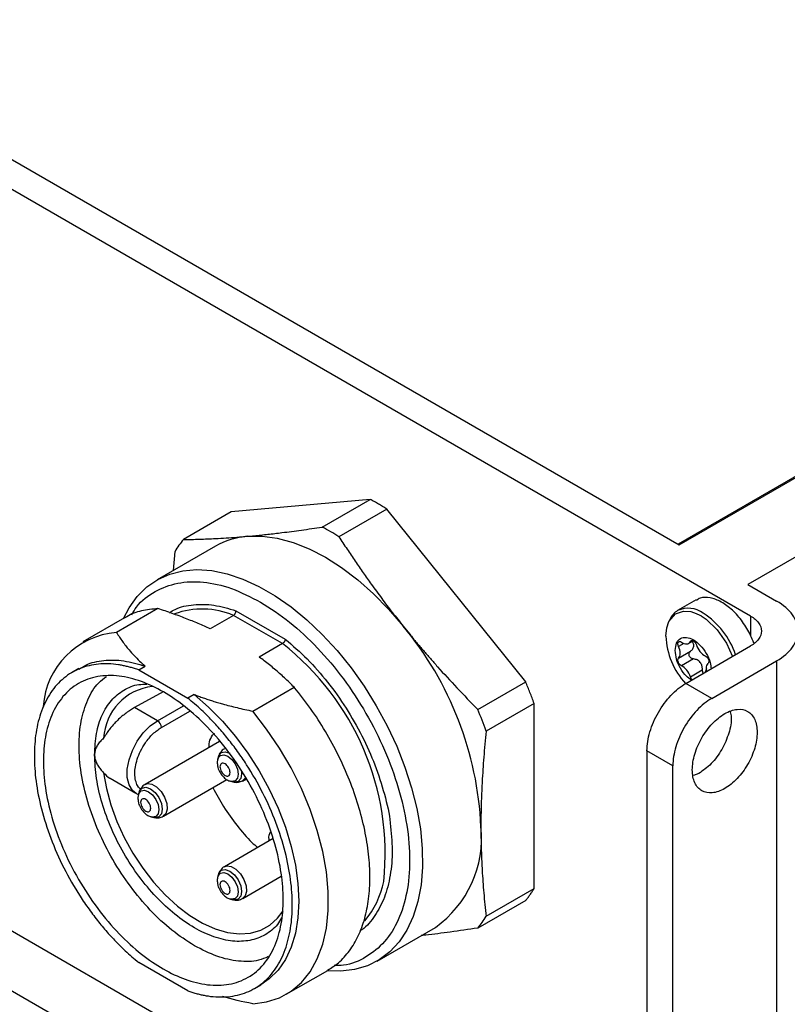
# Model space of a CAD drawing. Header units: millimetres. Extents: x 13 to 546, y 13 to 419.
# Tile 12 of 14: x 417 to 451, y 303 to 346. Entities that reach past the tile are written whole.
import ezdxf

# ---------------------------------------------------------------- set-up
doc = ezdxf.new("R2010")
doc.units = ezdxf.units.MM
doc.header["$LTSCALE"] = 2

msp = doc.modelspace()

# ---------------------------------------------------------------- linework, layer by layer
for p, q in [((507.728, 359.057), (445.762, 323.285)), ((445.809, 323.258), (507.808, 359.049)), ((510.806, 357.318), (448.807, 321.527)), ((448.931, 320.149), (390.089, 354.118)), ((394.671, 352.779), (445.809, 323.258)), ((432.327, 325.237), (426.266, 324.695)), ((430.235, 324.03), (432.327, 325.237)), ((433.054, 324.818), (430.963, 323.609)), ((439.114, 317.278), (433.054, 324.818)), ((426.266, 324.695), (424.175, 323.488)), ((425.572, 323.194), (423.026, 321.724)), ((423.746, 322.139), (423.811, 322.97)), ((448.807, 321.527), (450.063, 320.802)), ((444.406, 290.4), (391.22, 321.104)), ((446.555, 320.854), (445.744, 320.386)), ((423.065, 320.476), (421.257, 319.432)), ((421.601, 320.064), (419.793, 319.02)), ((426.363, 320.179), (425.345, 319.592)), ((428.497, 318.947), (426.363, 320.179)), ((426.465, 320.382), (428.621, 319.137)), ((448.931, 320.149), (448.931, 319.304)), ((444.406, 287.788), (390.089, 319.144)), ((428.497, 318.947), (427.479, 318.359)), ((446.016, 318.956), (445.786, 318.824)), ((446.103, 317.21), (448.931, 318.843)), ((446.221, 318.953), (446.426, 319.071)), ((446.351, 319.073), (446.3, 319.044)), ((445.786, 318.312), (446.308, 318.613)), ((419.612, 317.86), (419.321, 317.691)), ((422.228, 317.797), (422.511, 317.961)), ((446.438, 318.277), (445.917, 317.975)), ((447.234, 316.557), (450.063, 318.19)), ((450.063, 318.19), (450.063, 285.828)), ((422.228, 317.798), (424.368, 316.563)), ((446.3, 317.498), (446.822, 317.799)), ((447.004, 317.842), (446.948, 317.698)), ((427.203, 316), (429.011, 317.044)), ((437.023, 316.071), (439.114, 317.278)), ((447.234, 316.557), (446.103, 317.21)), ((423.292, 316.844), (422.048, 316.158)), ((424.651, 316.727), (424.368, 316.563)), ((423.046, 315.582), (422.048, 316.158)), ((423.046, 315.582), (424.177, 316.235)), ((439.479, 316.339), (437.387, 315.132)), ((439.479, 308.259), (439.479, 316.339)), ((423.216, 315.288), (424.46, 316.006)), ((425.752, 314.678), (422.503, 312.802)), ((425.707, 314.011), (425.678, 313.906)), ((445.537, 313.617), (444.406, 314.27)), ((444.406, 314.27), (444.406, 285.829)), ((425.675, 313.897), (425.678, 313.906)), ((445.537, 285.176), (445.537, 313.617)), ((446.668, 313.277), (446.433, 313.195)), ((420.977, 313.07), (422.106, 312.419)), ((423.303, 311.417), (426.074, 313.016)), ((426.233, 312.944), (426.339, 312.916)), ((426.752, 312.946), (426.532, 312.903)), ((426.752, 312.946), (426.927, 313.047)), ((426.765, 312.968), (426.92, 313.058)), ((422.213, 312.345), (422.216, 312.354)), ((422.245, 312.459), (422.216, 312.354)), ((422.771, 311.392), (422.877, 311.364)), ((428.091, 310.44), (425.965, 309.213)), ((425.707, 308.87), (425.678, 308.765)), ((425.675, 308.756), (425.678, 308.765)), ((426.765, 307.827), (428.45, 308.8)), ((437.387, 307.052), (439.479, 308.259)), ((426.233, 307.803), (426.339, 307.775)), ((439.114, 307.741), (437.023, 306.534)), ((432.626, 305.096), (435.171, 306.566)), ((424.368, 303.8), (422.228, 305.035)), ((428.667, 303.648), (430.475, 304.692)), ((427.28, 303.904), (427.563, 304.067))]:
    msp.add_line(p, q)
at = {"flags": 128}
for points in [[(426.978, 323.628), (427.611, 323.635), (428.274, 323.546), (428.96, 323.362), (429.662, 323.085), (430.372, 322.718), (431.081, 322.266), (431.783, 321.732), (432.469, 321.124), (433.133, 320.447), (433.766, 319.709)], [(421.559, 320.039), (421.807, 320.51), (422.165, 321.004), (422.584, 321.416), (423.059, 321.743), (423.585, 321.979), (424.157, 322.123), (424.769, 322.174), (425.413, 322.13), (426.084, 321.992), (426.773, 321.762), (427.474, 321.442), (428.178, 321.035), (428.879, 320.546), (429.568, 319.981), (430.239, 319.344), (430.883, 318.644), (431.495, 317.887), (432.067, 317.083), (432.593, 316.238), (433.069, 315.363), (433.487, 314.468), (433.845, 313.56), (434.138, 312.651), (434.363, 311.751), (434.517, 310.868), (434.6, 310.012), (434.609, 309.194), (434.546, 308.42), (434.41, 307.7), (434.203, 307.042), (433.928, 306.452), (433.587, 305.938), (433.183, 305.503), (432.723, 305.154), (432.209, 304.894), (431.648, 304.725), (431.046, 304.65), (430.433, 304.667)], [(445.237, 319.275), (445.271, 319.629), (445.364, 319.908), (445.657, 320.25), (446.001, 320.365), (446.315, 320.342), (446.557, 320.265), (446.71, 320.193), (446.751, 320.17), (446.762, 320.163), (446.766, 320.161), (446.768, 320.16), (446.768, 320.16), (446.769, 320.16), (446.769, 320.16), (446.769, 320.16), (446.769, 320.16), (446.769, 320.16), (446.769, 320.16), (446.993, 320.011), (447.474, 319.554), (447.878, 318.97), (448.135, 318.383)], [(424.651, 316.727), (425.278, 316.181), (425.882, 315.566), (426.457, 314.891), (426.993, 314.164), (427.485, 313.394), (427.924, 312.592), (428.307, 311.769), (428.627, 310.935), (428.88, 310.101), (429.064, 309.279), (429.175, 308.479), (429.212, 307.712), (429.175, 306.987), (429.064, 306.315), (428.88, 305.705), (428.627, 305.164), (428.307, 304.699), (427.924, 304.318), (427.563, 304.067)], [(427.203, 303.236), (427.81, 303.316), (428.37, 303.498), (428.877, 303.781), (429.324, 304.161), (429.706, 304.634), (430.018, 305.192), (430.255, 305.829), (430.415, 306.537), (430.496, 307.307), (430.496, 308.128), (430.415, 308.99), (430.255, 309.883), (430.018, 310.794), (429.706, 311.712), (429.324, 312.626), (428.877, 313.522), (428.37, 314.391), (427.81, 315.22), (427.203, 316)], [(422.107, 312.418), (421.952, 312.543), (421.803, 312.785), (421.726, 313.1), (421.726, 313.47), (421.803, 313.874), (421.952, 314.287), (422.164, 314.687), (422.428, 315.049), (422.728, 315.354), (423.046, 315.582)], [(425.678, 313.906), (425.696, 313.957), (425.794, 314.07), (425.941, 314.098), (426.114, 314.038)], [(425.707, 314.011), (425.728, 314.069), (425.839, 314.198), (426.006, 314.23), (426.203, 314.162)], [(426.114, 314.038), (426.287, 313.898), (426.433, 313.701), (426.531, 313.475), (426.566, 313.255), (426.531, 313.075), (426.433, 312.962), (426.287, 312.934), (426.233, 312.944)], [(420.696, 313.314), (420.819, 312.619), (421.011, 311.907), (421.271, 311.191), (421.594, 310.484), (421.973, 309.798), (422.402, 309.145), (422.874, 308.536), (423.381, 307.983), (423.913, 307.495), (424.461, 307.08), (425.015, 306.746), (425.566, 306.499), (426.105, 306.343), (426.62, 306.281), (427.105, 306.313), (427.549, 306.441), (427.945, 306.66), (428.287, 306.967), (428.525, 307.286)], [(426.708, 313.392), (426.718, 313.27), (426.678, 313.066), (426.567, 312.937), (426.4, 312.905), (426.331, 312.918)], [(422.505, 312.804), (422.605, 312.837), (422.799, 312.812), (423.007, 312.692), (423.201, 312.493), (423.355, 312.243), (423.447, 311.974), (423.467, 311.724), (423.41, 311.526), (423.3, 311.415)], [(426.888, 313.11), (426.872, 313.078), (426.762, 312.966)], [(422.216, 312.354), (422.234, 312.405), (422.332, 312.518), (422.479, 312.547), (422.652, 312.487)], [(422.245, 312.459), (422.266, 312.518), (422.377, 312.646), (422.544, 312.679), (422.741, 312.61)], [(422.652, 312.487), (422.825, 312.347), (422.972, 312.149), (423.07, 311.923), (423.104, 311.703), (423.07, 311.524), (422.972, 311.411), (422.825, 311.382), (422.771, 311.392)], [(422.741, 312.61), (422.938, 312.451), (423.105, 312.226), (423.216, 311.969), (423.256, 311.719), (423.216, 311.514), (423.105, 311.386), (422.938, 311.353), (422.869, 311.367)], [(425.678, 308.765), (425.696, 308.816), (425.794, 308.929), (425.941, 308.957), (426.114, 308.897)], [(425.707, 308.87), (425.728, 308.928), (425.839, 309.057), (426.006, 309.089), (426.203, 309.021)], [(425.967, 309.214), (426.067, 309.248), (426.261, 309.222), (426.469, 309.102), (426.663, 308.904), (426.817, 308.653), (426.909, 308.385), (426.929, 308.135), (426.872, 307.937), (426.762, 307.825)], [(426.114, 308.897), (426.287, 308.758), (426.433, 308.56), (426.531, 308.334), (426.566, 308.114), (426.531, 307.934), (426.433, 307.821), (426.287, 307.793), (426.233, 307.803)], [(426.203, 309.021), (426.4, 308.862), (426.567, 308.637), (426.678, 308.38), (426.718, 308.13), (426.678, 307.925), (426.567, 307.796), (426.4, 307.764), (426.331, 307.777)]]:
    msp.add_lwpolyline(points, dxfattribs=at)
for centre, radius, start, end in [((425.515, 315.012), 10.178, 57.6343, 62.3711), ((427.544, 320.733), 4.351, 140.7251, 149.0736), ((427.246, 320.264), 3.374, 94.5659, 119.747), ((424.997, 316.889), 3.563, 67.463, 109.7144), ((446.21, 319.38), 1.108, 53.822, 114.8307), ((446.178, 319.662), 0.844, 120.9361, 156.1328), ((444.985, 317.357), 3.47, 18.5955, 57.2243), ((422.484, 310.299), 14.691, 2.5815, 39.8298), ((421.527, 315.966), 3.476, 94.4453, 175.9789), ((448.439, 319.381), 3.204, 181.8987, 222.8852), ((421.365, 309.778), 11.616, 354.0435, 52.1228), ((423.083, 314.7), 2.389, 96.0291, 177.2336), ((420.935, 309.289), 17.459, 19.5531, 22.8583), ((422.847, 315.271), 0.369, 2.6055, 57.3945), ((432.409, 310.463), 4.777, 305.3259, 5.9863), ((429.104, 309.341), 3.891, 320.1668, 348.616), ((433.654, 309.288), 4.351, 320.7251, 329.0736)]:
    msp.add_arc(centre, radius, start, end)
for points, knots in [([(433.053, 324.817), (432.993, 324.855), (432.871, 324.93), (432.689, 325.037), (432.508, 325.14), (432.388, 325.204), (432.327, 325.236)], [0, 0, 0, 0, 0.250003, 0.500003, 0.750001, 1, 1, 1, 1]), ([(426.978, 323.628), (427.073, 323.636), (427.265, 323.654), (427.56, 323.684), (427.86, 323.716), (428.166, 323.751), (428.65, 323.809), (429.333, 323.897), (429.929, 323.985), (430.235, 324.03)], [0, 0, 0, 0, 0.094096, 0.188793, 0.284106, 0.380052, 0.476644, 0.732101, 1, 1, 1, 1]), ([(424.175, 323.488), (424.292, 323.489), (424.525, 323.492), (424.878, 323.501), (425.23, 323.513), (425.615, 323.53), (426.038, 323.554), (426.502, 323.587), (426.819, 323.614), (426.978, 323.628)], [0, 0, 0, 0, 0.135383, 0.26772, 0.397038, 0.523365, 0.683846, 0.8427, 1, 1, 1, 1]), ([(430.963, 323.609), (431.081, 323.429), (431.313, 323.073), (431.666, 322.548), (432.018, 322.038), (432.403, 321.495), (432.826, 320.918), (433.29, 320.307), (433.608, 319.908), (433.766, 319.709)], [0, 0, 0, 0, 0.135383, 0.26772, 0.397038, 0.523365, 0.683846, 0.8427, 1, 1, 1, 1]), ([(421.92, 320.204), (421.988, 320.321), (422.249, 320.765), (422.923, 321.254), (423.903, 321.637), (425.038, 321.674), (426.266, 321.413), (427.117, 320.977), (427.543, 320.759)], [0, 0, 0, 0, 0.066498, 0.253198, 0.439899, 0.626599, 0.8133, 1, 1, 1, 1]), ([(448.931, 319.304), (448.819, 319.508), (448.596, 319.917), (448.14, 320.423), (447.648, 320.79), (447.161, 320.967), (446.783, 320.981), (446.621, 320.867), (446.569, 320.831)], [0, 0, 0, 0, 0.182732, 0.365465, 0.548197, 0.730929, 0.913662, 1, 1, 1, 1]), ([(423.065, 320.476), (422.824, 320.449), (422.341, 320.394), (421.858, 320.232), (421.638, 320.077), (421.607, 320.055)], [0, 0, 0, 0, 0.4615622, 0.9231244, 1, 1, 1, 1]), ([(425.345, 319.592), (425.26, 319.63), (425.09, 319.708), (424.826, 319.822), (424.554, 319.934), (424.274, 320.045), (423.984, 320.155), (423.686, 320.264), (423.38, 320.371), (423.171, 320.441), (423.065, 320.476)], [0, 0, 0, 0, 0.117564, 0.23715, 0.358811, 0.4826, 0.608568, 0.736761, 0.867224, 1, 1, 1, 1]), ([(423.57, 320.296), (423.65, 320.347), (423.956, 320.544), (424.61, 320.666), (425.499, 320.669), (426.143, 320.478), (426.465, 320.382)], [0, 0, 0, 0, 0.104413, 0.402942, 0.701471, 1, 1, 1, 1]), ([(427.543, 320.759), (427.969, 320.485), (428.821, 319.938), (430.049, 318.782), (431.181, 317.434), (432.173, 315.92), (432.987, 314.305), (433.592, 312.648), (433.965, 311.015), (434.09, 309.467), (433.965, 308.064), (433.592, 306.862), (432.988, 305.9), (432.168, 305.241), (431.407, 304.903), (430.892, 304.899), (430.756, 304.898)], [0, 0, 0, 0, 0.074869, 0.149738, 0.224607, 0.299476, 0.374344, 0.449213, 0.524082, 0.598951, 0.67382, 0.748689, 0.823558, 0.898427, 0.973295, 1, 1, 1, 1]), ([(450.063, 318.19), (450.359, 318.361), (450.596, 318.565), (450.917, 319.012), (451, 319.254), (451, 319.738), (450.917, 319.979), (450.596, 320.426), (450.359, 320.631), (450.063, 320.802)], [0, 0, 0, 0, 0.25, 0.25, 0.5, 0.5, 0.75, 0.75, 1, 1, 1, 1]), ([(426.363, 320.179), (426.37, 320.184), (426.386, 320.194), (426.41, 320.218), (426.433, 320.25), (426.452, 320.29), (426.465, 320.336), (426.465, 320.366), (426.465, 320.382)], [0, 0, 0, 0, 0.125945, 0.26815, 0.426647, 0.601452, 0.79257, 1, 1, 1, 1]), ([(448.931, 320.149), (449.079, 320.063), (449.198, 319.961), (449.358, 319.738), (449.4, 319.617), (449.4, 319.375), (449.358, 319.254), (449.198, 319.031), (449.079, 318.928), (448.931, 318.843)], [0, 0, 0, 0, 0.25, 0.25, 0.5, 0.5, 0.75, 0.75, 1, 1, 1, 1]), ([(433.766, 319.709), (433.861, 319.591), (434.053, 319.353), (434.348, 318.999), (434.648, 318.645), (434.955, 318.292), (435.438, 317.746), (436.121, 317), (436.718, 316.386), (437.023, 316.071)], [0, 0, 0, 0, 0.094096, 0.188793, 0.284106, 0.380052, 0.476644, 0.732101, 1, 1, 1, 1]), ([(421.257, 319.432), (421.3, 319.365), (421.383, 319.233), (421.518, 319.039), (421.656, 318.853), (421.822, 318.648), (422.02, 318.425), (422.255, 318.187), (422.426, 318.036), (422.511, 317.962)], [0, 0, 0, 0, 0.1305804, 0.2573664, 0.3804453, 0.4999125, 0.6707919, 0.8373583, 1, 1, 1, 1]), ([(428.621, 319.137), (428.62, 319.128), (428.618, 319.11), (428.609, 319.084), (428.599, 319.061), (428.588, 319.042), (428.578, 319.027), (428.562, 319.005), (428.536, 318.974), (428.511, 318.956), (428.497, 318.947)], [0, 0, 0, 0, 0.137204, 0.257856, 0.361935, 0.449427, 0.520318, 0.574603, 0.777934, 1, 1, 1, 1]), ([(428.621, 319.137), (428.943, 318.861), (429.586, 318.309), (430.481, 317.283), (431.292, 316.149), (431.989, 314.926), (432.559, 313.652), (432.96, 312.375), (433.171, 311.515), (433.2, 311.116), (433.2, 311.114)], [0, 0, 0, 0, 0.142729, 0.285459, 0.428188, 0.570917, 0.713647, 0.856376, 0.999105, 1, 1, 1, 1]), ([(445.639, 318.653), (445.651, 318.766), (445.675, 318.992), (445.858, 319.19), (446.12, 319.242), (446.432, 319.134), (446.743, 318.882), (447.003, 318.528), (447.174, 318.155), (447.196, 317.938), (447.206, 317.847)], [0, 0, 0, 0, 0.129902, 0.259359, 0.388885, 0.51853, 0.648122, 0.777612, 0.907057, 1, 1, 1, 1]), ([(449.065, 318.959), (449.065, 318.961), (449.03, 319.078), (448.98, 319.192), (448.931, 319.304)], [0, 0, 0, 0, 0.021967, 1, 1, 1, 1]), ([(445.786, 318.824), (445.769, 318.859), (445.759, 318.896), (445.755, 318.962), (445.762, 318.991), (445.789, 319.031), (445.811, 319.041), (445.86, 319.041), (445.889, 319.03), (445.917, 319.01)], [0, 0, 0, 0, 0.25, 0.25, 0.5, 0.5, 0.75, 0.75, 1, 1, 1, 1]), ([(445.786, 318.312), (445.834, 318.357), (445.861, 318.433), (445.861, 318.616), (445.834, 318.723), (445.786, 318.824)], [0, 0, 0, 0, 0.5, 0.5, 1, 1, 1, 1]), ([(445.917, 319.01), (445.995, 318.952), (446.077, 318.924), (446.215, 318.936), (446.27, 318.977), (446.3, 319.044)], [0, 0, 0, 0, 0.5, 0.5, 1, 1, 1, 1]), ([(446.3, 319.044), (446.311, 319.067), (446.329, 319.083), (446.375, 319.092), (446.403, 319.086), (446.459, 319.053), (446.486, 319.028), (446.533, 318.965), (446.551, 318.929), (446.562, 318.893)], [0, 0, 0, 0, 0.25, 0.25, 0.5, 0.5, 0.75, 0.75, 1, 1, 1, 1]), ([(446.308, 318.613), (446.345, 318.648), (446.402, 318.701), (446.44, 318.792), (446.451, 318.863), (446.44, 318.934), (446.418, 318.996), (446.388, 319.029), (446.376, 319.042)], [0, 0, 0, 0, 0.300233, 0.455188, 0.601241, 0.747207, 0.902129, 1, 1, 1, 1]), ([(446.562, 318.893), (446.592, 318.791), (446.647, 318.687), (446.784, 318.516), (446.866, 318.449), (446.945, 318.416)], [0, 0, 0, 0, 0.5, 0.5, 1, 1, 1, 1]), ([(429.011, 317.044), (428.942, 317.113), (428.804, 317.25), (428.591, 317.451), (428.375, 317.646), (428.156, 317.834), (427.934, 318.016), (427.71, 318.191), (427.556, 318.303), (427.479, 318.359)], [0, 0, 0, 0, 0.151554, 0.300095, 0.445688, 0.5884, 0.728305, 0.865477, 1, 1, 1, 1]), ([(446.346, 317.35), (446.271, 317.404), (446.094, 317.533), (445.858, 317.866), (445.675, 318.272), (445.651, 318.526), (445.639, 318.653)], [0, 0, 0, 0, 0.193391, 0.462103, 0.730933, 1, 1, 1, 1]), ([(445.917, 317.975), (445.889, 317.987), (445.861, 318.009), (445.811, 318.066), (445.79, 318.101), (445.762, 318.173), (445.755, 318.209), (445.759, 318.271), (445.769, 318.297), (445.786, 318.312)], [0, 0, 0, 0, 0.25, 0.25, 0.5, 0.5, 0.75, 0.75, 1, 1, 1, 1]), ([(446.438, 318.277), (446.425, 318.279), (446.398, 318.283), (446.359, 318.298), (446.318, 318.324), (446.28, 318.362), (446.252, 318.413), (446.239, 318.467), (446.244, 318.522), (446.265, 318.575), (446.293, 318.6), (446.308, 318.613)], [0, 0, 0, 0, 0.089161, 0.175775, 0.262633, 0.383096, 0.500986, 0.616208, 0.734158, 0.865853, 1, 1, 1, 1]), ([(446.945, 318.416), (446.973, 318.404), (447.001, 318.382), (447.051, 318.325), (447.072, 318.29), (447.1, 318.219), (447.107, 318.182), (447.103, 318.12), (447.093, 318.095), (447.076, 318.079)], [0, 0, 0, 0, 0.25, 0.25, 0.5, 0.5, 0.75, 0.75, 1, 1, 1, 1]), ([(422.228, 317.798), (422.168, 317.818), (422.048, 317.859), (421.869, 317.911), (421.692, 317.956), (421.517, 317.994), (421.25, 318.039), (420.898, 318.072), (420.467, 318.059), (420.053, 317.992), (419.526, 317.825), (418.935, 317.475), (418.366, 316.844), (417.96, 316.035), (417.723, 315.095), (417.647, 314.061), (417.723, 312.939), (417.96, 311.727), (418.366, 310.448), (418.934, 309.161), (419.526, 308.128), (420.053, 307.353), (420.467, 306.808), (420.898, 306.298), (421.288, 305.883), (421.633, 305.549), (421.928, 305.282), (422.128, 305.118), (422.228, 305.036)], [0, 0, 0, 0, 0.011865, 0.023712, 0.035554, 0.047404, 0.059275, 0.090256, 0.121257, 0.153216, 0.185195, 0.250092, 0.31499, 0.378865, 0.44079, 0.500002, 0.559214, 0.621139, 0.685014, 0.749912, 0.81481, 0.846769, 0.878748, 0.909729, 0.940729, 0.960492, 0.980229, 1, 1, 1, 1]), ([(419.619, 317.83), (419.717, 317.894), (420.036, 318.104), (420.697, 318.235), (421.567, 318.239), (422.196, 318.054), (422.511, 317.961)], [0, 0, 0, 0, 0.128765, 0.419177, 0.709589, 1, 1, 1, 1]), ([(446.3, 317.498), (446.27, 317.6), (446.215, 317.705), (446.077, 317.876), (445.995, 317.942), (445.917, 317.975)], [0, 0, 0, 0, 0.5, 0.5, 1, 1, 1, 1]), ([(446.822, 317.799), (446.823, 317.821), (446.824, 317.861), (446.819, 317.92), (446.801, 318.013), (446.743, 318.138), (446.628, 318.225), (446.523, 318.264), (446.468, 318.272), (446.438, 318.277)], [0, 0, 0, 0, 0.090841, 0.174378, 0.250847, 0.499786, 0.748625, 0.866163, 1, 1, 1, 1]), ([(447.018, 317.738), (447.01, 317.782), (446.993, 317.876), (447.013, 317.999), (447.055, 318.052), (447.076, 318.079)], [0, 0, 0, 0, 0.306054, 0.653027, 1, 1, 1, 1]), ([(423.301, 316.84), (423.62, 316.656), (424.277, 316.207), (425.252, 315.32), (426.19, 314.217), (427.027, 312.949), (427.707, 311.591), (428.192, 310.227), (428.473, 308.939), (428.562, 307.76), (428.473, 306.684), (428.192, 305.72), (427.707, 304.917), (427.027, 304.343), (426.19, 304.041), (425.252, 304.022), (424.277, 304.261), (423.301, 304.721), (422.324, 305.389), (421.349, 306.275), (420.411, 307.378), (419.574, 308.646), (418.894, 310.004), (418.409, 311.368), (418.128, 312.656), (418.039, 313.835), (418.128, 314.911), (418.409, 315.875), (418.894, 316.678), (419.574, 317.252), (420.411, 317.554), (421.349, 317.573), (422.324, 317.334), (422.981, 317.024), (423.301, 316.84)], [0, 0, 0, 0, 0.029129, 0.0600028, 0.0921602, 0.125, 0.1578398, 0.1899972, 0.220871, 0.25, 0.279129, 0.3100028, 0.3421602, 0.375, 0.4078398, 0.4399972, 0.470871, 0.5, 0.529129, 0.5600028, 0.5921602, 0.625, 0.6578398, 0.6899972, 0.720871, 0.75, 0.779129, 0.8100028, 0.8421602, 0.875, 0.9078398, 0.9399972, 0.970871, 1, 1, 1, 1]), ([(424.658, 305.768), (424.329, 305.979), (423.67, 306.403), (422.719, 307.298), (421.843, 308.341), (421.075, 309.512), (420.445, 310.763), (419.977, 312.045), (419.688, 313.309), (419.591, 314.506), (419.687, 315.594), (419.981, 316.516), (420.362, 317.175), (420.7, 317.427), (420.82, 317.517)], [0, 0, 0, 0, 0.086533, 0.173065, 0.259598, 0.346131, 0.432663, 0.519196, 0.605729, 0.692261, 0.778794, 0.865327, 0.951859, 1, 1, 1, 1]), ([(446.3, 317.498), (446.307, 317.48), (446.32, 317.445), (446.347, 317.399), (446.368, 317.377), (446.376, 317.368)], [0, 0, 0, 0, 0.378467, 0.756933, 1, 1, 1, 1]), ([(446.822, 317.799), (446.822, 317.778), (446.822, 317.734), (446.838, 317.681), (446.855, 317.656), (446.861, 317.648)], [0, 0, 0, 0, 0.4000118, 0.79274, 1, 1, 1, 1]), ([(420.302, 314.096), (420.319, 314.416), (420.351, 315.056), (420.61, 315.855), (421.012, 316.5), (421.561, 316.943), (422.093, 317.174), (422.464, 317.174), (422.58, 317.174)], [0, 0, 0, 0, 0.183375, 0.36675, 0.550125, 0.7335, 0.916875, 1, 1, 1, 1]), ([(430.47, 304.702), (430.633, 304.803), (430.991, 305.026), (431.44, 305.533), (431.827, 306.179), (432.106, 306.942), (432.276, 307.801), (432.333, 308.744), (432.276, 309.753), (432.106, 310.809), (431.826, 311.894), (431.442, 312.987), (430.959, 314.07), (430.387, 315.12), (429.74, 316.127), (429.254, 316.738), (429.011, 317.044)], [0, 0, 0, 0, 0.060249, 0.132537, 0.204826, 0.277114, 0.349403, 0.421691, 0.49398, 0.566269, 0.638557, 0.710846, 0.783134, 0.855423, 0.927711, 1, 1, 1, 1]), ([(439.479, 316.339), (439.45, 316.419), (439.392, 316.578), (439.301, 316.814), (439.209, 317.047), (439.146, 317.202), (439.114, 317.278)], [0, 0, 0, 0, 0.254899, 0.506531, 0.754897, 1, 1, 1, 1]), ([(444.406, 314.27), (444.406, 314.527), (444.45, 314.809), (444.62, 315.381), (444.746, 315.671), (445.06, 316.215), (445.248, 316.469), (445.659, 316.902), (445.881, 317.082), (446.103, 317.21)], [0, 0, 0, 0, 0.25, 0.25, 0.5, 0.5, 0.75, 0.75, 1, 1, 1, 1]), ([(424.368, 303.8), (424.428, 303.779), (424.548, 303.738), (424.727, 303.686), (424.904, 303.64), (425.079, 303.603), (425.347, 303.557), (425.699, 303.524), (426.13, 303.536), (426.545, 303.603), (427.073, 303.769), (427.665, 304.119), (428.234, 304.75), (428.641, 305.56), (428.878, 306.499), (428.954, 307.534), (428.878, 308.657), (428.641, 309.87), (428.234, 311.149), (427.665, 312.438), (427.073, 313.471), (426.545, 314.246), (426.131, 314.792), (425.699, 315.301), (425.309, 315.716), (424.963, 316.05), (424.668, 316.317), (424.468, 316.481), (424.368, 316.563)], [0, 0, 0, 0, 0.011864, 0.023711, 0.035552, 0.047402, 0.059272, 0.090253, 0.121253, 0.153213, 0.185192, 0.250092, 0.314992, 0.378869, 0.440794, 0.500002, 0.559211, 0.621135, 0.685012, 0.749912, 0.814812, 0.846772, 0.878751, 0.909733, 0.940733, 0.960494, 0.98023, 1, 1, 1, 1]), ([(424.651, 316.727), (424.714, 316.702), (424.843, 316.652), (425.041, 316.581), (425.244, 316.511), (425.453, 316.444), (425.667, 316.378), (426.019, 316.277), (426.528, 316.145), (426.974, 316.049), (427.203, 316)], [0, 0, 0, 0, 0.0807964, 0.1625481, 0.2453073, 0.3291243, 0.4140476, 0.5001236, 0.7424577, 1, 1, 1, 1]), ([(422.048, 316.158), (422.019, 316.141), (421.959, 316.107), (421.866, 316.049), (421.771, 315.986), (421.647, 315.896), (421.489, 315.771), (421.32, 315.619), (421.14, 315.437), (420.987, 315.26), (420.855, 315.079), (420.766, 314.941), (420.718, 314.854), (420.696, 314.815)], [0, 0, 0, 0, 0.0608362, 0.1226968, 0.18561, 0.2496025, 0.3675964, 0.4995805, 0.5915191, 0.7496373, 0.8461295, 0.9295824, 1, 1, 1, 1]), ([(447.234, 316.557), (447.012, 316.428), (446.79, 316.249), (446.379, 315.816), (446.191, 315.562), (445.877, 315.018), (445.751, 314.728), (445.581, 314.156), (445.537, 313.874), (445.537, 313.617)], [0, 0, 0, 0, 0.25, 0.25, 0.5, 0.5, 0.75, 0.75, 1, 1, 1, 1]), ([(447.8, 312.624), (447.985, 312.731), (448.17, 312.88), (448.512, 313.241), (448.669, 313.453), (448.931, 313.907), (449.036, 314.148), (449.177, 314.625), (449.214, 314.86), (449.214, 315.287), (449.177, 315.48), (449.036, 315.793), (448.931, 315.914), (448.669, 316.065), (448.512, 316.095), (448.17, 316.062), (447.985, 315.997), (447.615, 315.784), (447.43, 315.634), (447.088, 315.273), (446.931, 315.061), (446.669, 314.608), (446.564, 314.366), (446.422, 313.89), (446.386, 313.655), (446.386, 313.227), (446.422, 313.035), (446.564, 312.721), (446.669, 312.601), (446.931, 312.45), (447.088, 312.419), (447.43, 312.453), (447.615, 312.517), (447.8, 312.624)], [0, 0, 0, 0, 0.0625, 0.0625, 0.125, 0.125, 0.1875, 0.1875, 0.25, 0.25, 0.3125, 0.3125, 0.375, 0.375, 0.4375, 0.4375, 0.5, 0.5, 0.5625, 0.5625, 0.625, 0.625, 0.6875, 0.6875, 0.75, 0.75, 0.8125, 0.8125, 0.875, 0.875, 0.9375, 0.9375, 1, 1, 1, 1]), ([(448.036, 315.972), (448.056, 315.893), (448.121, 315.633), (448.001, 315.036), (447.697, 314.323), (447.223, 313.671), (446.853, 313.409), (446.668, 313.277)], [0, 0, 0, 0, 0.098342, 0.323756, 0.549171, 0.774585, 1, 1, 1, 1]), ([(422.311, 312.596), (422.268, 312.636), (422.225, 312.676), (422.191, 312.731), (422.185, 312.74), (422.143, 312.812), (422.078, 312.977), (422.046, 313.256), (422.074, 313.577), (422.156, 313.912), (422.303, 314.271), (422.531, 314.656), (422.843, 315.032), (423.091, 315.203), (423.216, 315.288)], [0, 0, 0, 0, 0.080929, 0.081363, 0.085024, 0.09541, 0.188658, 0.299608, 0.393294, 0.493505, 0.600226, 0.713444, 0.856722, 1, 1, 1, 1]), ([(425.311, 314.423), (425.308, 314.441), (425.281, 314.597), (425.362, 314.817), (425.46, 315.006), (425.552, 315.024), (425.552, 315.024)], [0, 0, 0, 0, 0.058582, 0.529243, 0.999904, 1, 1, 1, 1]), ([(437.387, 315.132), (437.369, 314.94), (437.332, 314.559), (437.285, 313.999), (437.245, 313.454), (437.21, 312.873), (437.182, 312.256), (437.163, 311.602), (437.161, 311.174), (437.16, 310.961)], [0, 0, 0, 0, 0.135383, 0.26772, 0.397038, 0.523365, 0.683846, 0.8427, 1, 1, 1, 1]), ([(420.696, 314.815), (420.668, 314.791), (420.613, 314.744), (420.54, 314.669), (420.476, 314.591), (420.423, 314.512), (420.379, 314.431), (420.345, 314.349), (420.32, 314.265), (420.305, 314.181), (420.303, 314.124), (420.302, 314.096)], [0, 0, 0, 0, 0.12479, 0.245233, 0.361671, 0.474484, 0.584087, 0.690935, 0.795517, 0.898356, 1, 1, 1, 1]), ([(428.462, 306.984), (428.404, 306.885), (428.219, 306.564), (427.753, 306.219), (427.095, 305.964), (426.335, 305.936), (425.514, 306.122), (424.658, 306.519), (423.803, 307.11), (422.981, 307.873), (422.223, 308.778), (421.558, 309.791), (421.013, 310.873), (420.61, 311.981), (420.351, 313.08), (420.319, 313.757), (420.302, 314.096)], [0, 0, 0, 0, 0.033642, 0.107977, 0.182312, 0.256647, 0.330983, 0.405318, 0.479653, 0.553988, 0.628324, 0.702659, 0.776994, 0.851329, 0.925665, 1, 1, 1, 1]), ([(420.302, 314.096), (420.303, 314.07), (420.305, 314.019), (420.317, 313.941), (420.336, 313.862), (420.364, 313.783), (420.4, 313.704), (420.443, 313.625), (420.494, 313.546), (420.554, 313.467), (420.621, 313.389), (420.671, 313.339), (420.696, 313.314)], [0, 0, 0, 0, 0.091437, 0.183795, 0.277479, 0.372874, 0.470345, 0.570236, 0.672865, 0.778527, 0.88749, 1, 1, 1, 1]), ([(425.97, 314.355), (425.968, 314.355), (425.898, 314.331), (425.798, 314.212), (425.716, 314.08), (425.706, 313.998), (425.704, 313.988)], [0, 0, 0, 0, 0.010587, 0.473066, 0.934722, 1, 1, 1, 1]), ([(425.682, 313.89), (425.675, 313.872), (425.65, 313.807), (425.655, 313.687), (425.68, 313.511), (425.738, 313.392), (425.774, 313.32)], [0, 0, 0, 0, 0.100812, 0.354366, 0.606191, 1, 1, 1, 1]), ([(425.993, 313.701), (426.052, 313.667), (426.108, 313.608), (426.19, 313.465), (426.214, 313.387), (426.214, 313.252), (426.19, 313.2), (426.108, 313.153), (426.052, 313.158), (425.935, 313.226), (425.879, 313.285), (425.796, 313.428), (425.773, 313.506), (425.773, 313.641), (425.796, 313.692), (425.879, 313.74), (425.935, 313.735), (425.993, 313.701)], [0, 0, 0, 0, 0.125, 0.125, 0.25, 0.25, 0.375, 0.375, 0.5, 0.5, 0.625, 0.625, 0.75, 0.75, 0.875, 0.875, 1, 1, 1, 1]), ([(420.696, 313.314), (420.776, 313.221), (420.86, 313.124), (420.973, 313.074), (420.978, 313.072)], [0, 0, 0, 0, 0.96107, 1, 1, 1, 1]), ([(425.774, 313.32), (425.824, 313.247), (425.893, 313.144), (426.031, 313.034), (426.127, 312.972), (426.204, 312.956), (426.225, 312.952)], [0, 0, 0, 0, 0.4281189, 0.5993895, 0.8862862, 1, 1, 1, 1]), ([(422.508, 312.804), (422.506, 312.803), (422.436, 312.779), (422.336, 312.66), (422.254, 312.528), (422.244, 312.447), (422.243, 312.437)], [0, 0, 0, 0, 0.010587, 0.473066, 0.934722, 1, 1, 1, 1]), ([(426.329, 312.924), (426.347, 312.918), (426.425, 312.889), (426.579, 312.89), (426.698, 312.94), (426.758, 312.966)], [0, 0, 0, 0, 0.132666, 0.562346, 1, 1, 1, 1]), ([(422.11, 312.424), (422.121, 312.414), (422.152, 312.388), (422.193, 312.38), (422.22, 312.375)], [0, 0, 0, 0, 0.349282, 1, 1, 1, 1]), ([(422.22, 312.338), (422.213, 312.32), (422.188, 312.256), (422.193, 312.135), (422.218, 311.96), (422.276, 311.841), (422.312, 311.768)], [0, 0, 0, 0, 0.100812, 0.354366, 0.606191, 1, 1, 1, 1]), ([(425.465, 312.665), (425.616, 312.385), (425.927, 311.805), (426.509, 311.004), (427.015, 310.402), (427.332, 310.125), (427.416, 310.051)], [0, 0, 0, 0, 0.283611, 0.586869, 0.890126, 1, 1, 1, 1]), ([(422.531, 312.149), (422.59, 312.116), (422.646, 312.056), (422.728, 311.913), (422.752, 311.835), (422.752, 311.7), (422.728, 311.649), (422.646, 311.601), (422.59, 311.607), (422.473, 311.674), (422.417, 311.733), (422.334, 311.876), (422.311, 311.955), (422.311, 312.09), (422.334, 312.141), (422.417, 312.189), (422.473, 312.183), (422.531, 312.149)], [0, 0, 0, 0, 0.125, 0.125, 0.25, 0.25, 0.375, 0.375, 0.5, 0.5, 0.625, 0.625, 0.75, 0.75, 0.875, 0.875, 1, 1, 1, 1]), ([(422.312, 311.768), (422.362, 311.695), (422.431, 311.593), (422.569, 311.482), (422.665, 311.42), (422.742, 311.405), (422.763, 311.4)], [0, 0, 0, 0, 0.428119, 0.59939, 0.886286, 1, 1, 1, 1]), ([(422.867, 311.373), (422.885, 311.366), (422.963, 311.338), (423.117, 311.338), (423.236, 311.389), (423.296, 311.414)], [0, 0, 0, 0, 0.132666, 0.562346, 1, 1, 1, 1]), ([(433.2, 311.114), (433.24, 310.713), (433.321, 309.91), (433.225, 308.822), (432.975, 307.852), (432.548, 307.066), (432.176, 306.586), (431.916, 306.436), (431.89, 306.421)], [0, 0, 0, 0, 0.194641, 0.390511, 0.58638, 0.782249, 0.978119, 1, 1, 1, 1]), ([(427.925, 310.344), (427.922, 310.361), (427.896, 310.516), (427.92, 310.663), (427.982, 310.734), (427.983, 310.735)], [0, 0, 0, 0, 0.1097709, 0.9916884, 1, 1, 1, 1]), ([(437.16, 310.961), (437.16, 310.834), (437.161, 310.58), (437.168, 310.2), (437.179, 309.82), (437.194, 309.441), (437.224, 308.854), (437.281, 308.052), (437.351, 307.391), (437.387, 307.052)], [0, 0, 0, 0, 0.094096, 0.188793, 0.284106, 0.380052, 0.476644, 0.732101, 1, 1, 1, 1]), ([(425.97, 309.215), (425.968, 309.214), (425.898, 309.19), (425.798, 309.071), (425.716, 308.939), (425.706, 308.857), (425.704, 308.847)], [0, 0, 0, 0, 0.010587, 0.473066, 0.934722, 1, 1, 1, 1]), ([(425.682, 308.749), (425.675, 308.731), (425.65, 308.666), (425.655, 308.546), (425.68, 308.37), (425.738, 308.251), (425.774, 308.179)], [0, 0, 0, 0, 0.100812, 0.354366, 0.606191, 1, 1, 1, 1]), ([(425.993, 308.56), (426.052, 308.526), (426.108, 308.467), (426.19, 308.324), (426.214, 308.246), (426.214, 308.111), (426.19, 308.059), (426.108, 308.012), (426.052, 308.017), (425.935, 308.085), (425.879, 308.144), (425.796, 308.287), (425.773, 308.365), (425.773, 308.5), (425.796, 308.552), (425.879, 308.599), (425.935, 308.594), (425.993, 308.56)], [0, 0, 0, 0, 0.125, 0.125, 0.25, 0.25, 0.375, 0.375, 0.5, 0.5, 0.625, 0.625, 0.75, 0.75, 0.875, 0.875, 1, 1, 1, 1]), ([(425.774, 308.179), (425.824, 308.106), (425.893, 308.003), (426.031, 307.893), (426.127, 307.831), (426.204, 307.815), (426.225, 307.811)], [0, 0, 0, 0, 0.428119, 0.59939, 0.886286, 1, 1, 1, 1]), ([(439.114, 307.741), (439.146, 307.781), (439.209, 307.86), (439.301, 307.987), (439.392, 308.119), (439.45, 308.213), (439.479, 308.259)], [0, 0, 0, 0, 0.245085, 0.493445, 0.745083, 1, 1, 1, 1]), ([(426.329, 307.783), (426.347, 307.777), (426.425, 307.749), (426.579, 307.749), (426.698, 307.799), (426.758, 307.825)], [0, 0, 0, 0, 0.132666, 0.562346, 1, 1, 1, 1]), ([(437.023, 306.534), (436.621, 306.476), (435.845, 306.363), (435.027, 306.259), (434.622, 306.218), (434.559, 306.212)], [0, 0, 0, 0, 0.475363, 0.917598, 1, 1, 1, 1]), ([(427.879, 305.29), (427.741, 305.23), (427.355, 305.064), (426.594, 305.066), (425.648, 305.26), (424.988, 305.598), (424.658, 305.768)], [0, 0, 0, 0, 0.1562461, 0.4374974, 0.7187487, 1, 1, 1, 1]), ([(427.203, 303.236), (426.751, 303.326), (426.295, 303.417), (425.88, 303.555), (425.876, 303.556)], [0, 0, 0, 0, 0.991438, 1, 1, 1, 1])]:
    msp.add_open_spline(points, degree=3, knots=knots)

doc.saveas('drawing.dxf')
